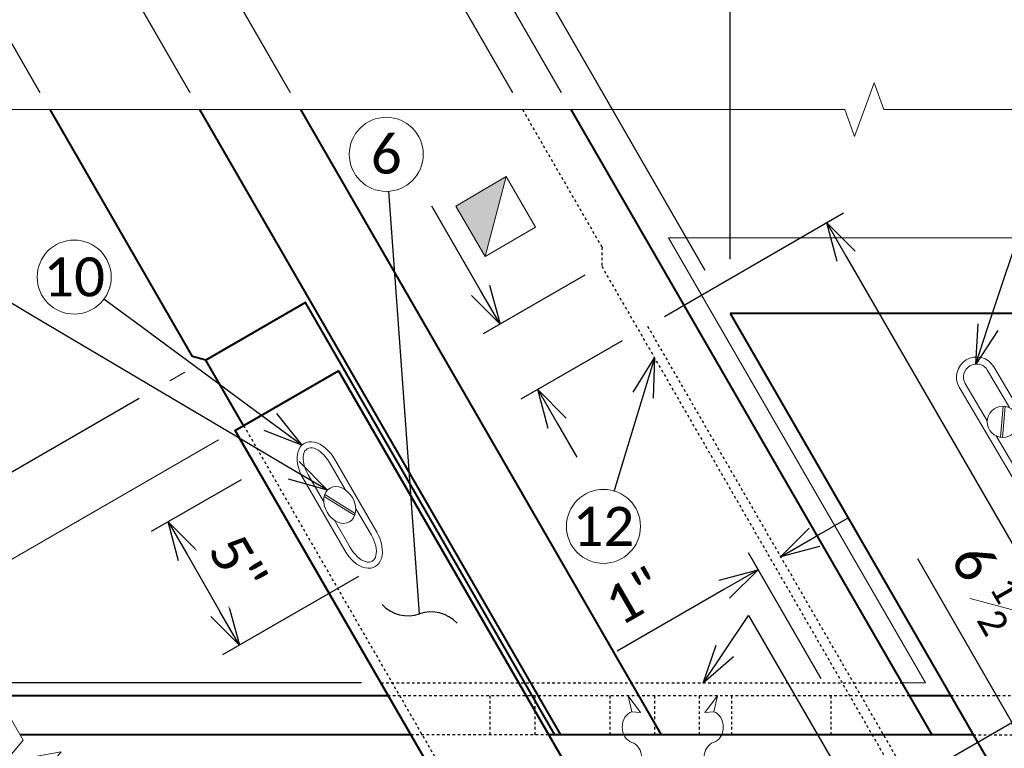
# Model space of a CAD drawing. Header units: metres. Extents: x -138 to 797, y -50 to 519.
# Tile 167 of 256: x -94 to -56, y 385 to 413. Entities that reach past the tile are written whole.
import ezdxf
from ezdxf import colors
from ezdxf.entities.mleader import LeaderData, LeaderLine
from ezdxf.enums import TextEntityAlignment as Align
from ezdxf.math import Vec2, Vec3

# ---------------------------------------------------------------- set-up
doc = ezdxf.new("R2010")
doc.units = ezdxf.units.M
doc.header["$MEASUREMENT"] = 0
doc.linetypes.add('Wisdot2', pattern=[0.125, 0.0625, -0.0625])
for name, color, linetype, lineweight in [('B_ANNO_BREAK', 7, 'Continuous', 18), ('B_ANNO_DIM', 7, 'Continuous', 18), ('B_ANNO_SYMB', 7, 'Continuous', 18), ('B_ANNO_TEXT', 7, 'Continuous', 18), ('B_DETAIL', 7, 'Continuous', 18), ('B_DETAIL_HIDDEN', 7, 'Wisdot2', 25), ('B_DETAIL_OBJ', 7, 'Continuous', 40)]:
    doc.layers.add(name, color=color, linetype=linetype, lineweight=lineweight)
doc.styles.add('Annotative', font='calibri.ttf', dxfattribs={"height": 0.0625})
doc.styles.get("Standard").update_dxf_attribs({"font": 'calibri.ttf'})
doc.dimstyles.new('Annotative', dxfattribs={"dimscale": 0, "dimtxt": 0.0625, "dimasz": 0.0625, "dimexe": 0.03125, "dimexo": 0.03125, "dimgap": 0.03125, "dimtad": 1, "dimdec": 3, "dimzin": 3, "dimdsep": 46, "dimlunit": 4, "dimtxsty": 'Standard', "dimblk": 'OPEN30', "dimcen": 0.03125, "dimaunit": 1, "dimadec": 0, "dimazin": 3, "dimtfac": 0.75, "dimtdec": 3, "dimtofl": 0, "dimtmove": 0, "dimatfit": 3, "dimldrblk": 'OPEN30', "dimfxl": 1, "dimtfill": 1, "dimfrac": 1, "dimtolj": 1, "dimtzin": 0, "dimarcsym": 0})

# ---------------------------------------------------------------- blocks, each defined once
blk = doc.blocks.new('_Open30')
at = {"color": 0, "linetype": 'ByBlock', "lineweight": -2}
for p, q in [((-1, 0.268), (0, 0)), ((0, 0), (-1, -0.268)), ((0, 0), (-1, 0))]:
    blk.add_line(p, q, dxfattribs=at)
blk = doc.blocks.new('*D1780')
at = {"layer": 'B_ANNO_DIM', "color": 0, "lineweight": -2, "transparency": 16777216}
for p, q in [((24.391, 155.489), (25.69, 156.239)), ((29.423, 143.773), (22.717, 155.388)), ((25.557, 143.773), (19.817, 153.714)), ((18.893, 152.315), (13.056, 148.944))]:
    blk.add_line(p, q, dxfattribs=at)
at = {"layer": 'Defpoints', "color": 0, "transparency": 16777216}
for p in [(23.092, 154.739), (25.932, 143.124), (29.798, 143.124)]:
    blk.add_point(p, dxfattribs=at)
at = {"layer": 'B_ANNO_DIM', "color": 0, "lineweight": -2, "transparency": 16777216, "xscale": 1.5, "yscale": 1.5, "zscale": 1.5}
for p, rotation in [((23.092, 154.739), 210.0000000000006), ((20.192, 153.065), 30.00000000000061)]:
    blk.add_blockref('_Open30', p, dxfattribs=dict(at, rotation=rotation))
at = {"layer": 'B_ANNO_DIM', "color": 0, "transparency": 16777216, "insert": (14.368, 151.912), "char_height": 1.5, "attachment_point": 5, "rotation": 30, "bg_fill": 3, "box_fill_scale": 1.25, "bg_fill_color": 256, "bg_fill_true_color": 13158600, "bg_fill_transparency": 0}
blk.add_mtext('\\A1;3{\\H0.75x;\\S3#8;}"', dxfattribs=at)
blk = doc.blocks.new('*D1779')
at = {"layer": 'B_ANNO_DIM', "color": 0, "lineweight": -2, "transparency": 16777216}
for p, q in [((39.851, 143.773), (32.656, 156.237)), ((26.508, 151.822), (31.732, 154.837))]:
    blk.add_line(p, q, dxfattribs=at)
at = {"layer": 'Defpoints', "color": 0, "transparency": 16777216}
for p in [(33.031, 155.587), (25.209, 151.072), (40.226, 143.124)]:
    blk.add_point(p, dxfattribs=at)
at = {"layer": 'B_ANNO_DIM', "color": 0, "lineweight": -2, "transparency": 16777216, "xscale": 1.5, "yscale": 1.5, "zscale": 1.5}
for p, rotation in [((33.031, 155.587), 30.00000000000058), ((25.209, 151.072), 210.0000000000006)]:
    blk.add_blockref('_Open30', p, dxfattribs=dict(at, rotation=rotation))
at = {"layer": 'B_ANNO_DIM', "color": 0, "transparency": 16777216, "insert": (28.361, 154.644), "char_height": 1.5, "attachment_point": 5, "rotation": 30, "bg_fill": 3, "box_fill_scale": 1.25, "bg_fill_color": 256, "bg_fill_true_color": 13158600, "bg_fill_transparency": 0}
blk.add_mtext('\\A1;9"', dxfattribs=at)
blk = doc.blocks.new('square half solid')
at = {"layer": 'B_ANNO_SYMB'}
blk.add_hatch(color=256, dxfattribs=at).paths.add_polyline_path([(-1.125, 1.125), (1.125, -1.125), (-1.125, -1.125)])
at = {"layer": 'B_ANNO_SYMB', "flags": 128}
for points in [[(-1.125, -1.125), (1.125, -1.125), (1.125, 1.125), (-1.125, 1.125), (-1.125, -1.125)], [(-1.125, 1.125), (1.125, -1.125), (-1.125, -1.125), (-1.125, 1.125)]]:
    blk.add_lwpolyline(points, dxfattribs=at)
blk = doc.blocks.new('*D3122')
at = {"layer": 'B_ANNO_DIM', "color": 0, "lineweight": -2, "transparency": 16777216}
for p, q in [((46.343, 137.374), (46.343, 151.691)), ((108.044, 136.031), (108.044, 151.691)), ((106.544, 150.941), (47.843, 150.941))]:
    blk.add_line(p, q, dxfattribs=at)
at = {"layer": 'Defpoints', "color": 0, "transparency": 16777216}
for p in [(46.343, 150.941), (46.343, 136.624), (108.044, 135.281)]:
    blk.add_point(p, dxfattribs=at)
at = {"layer": 'B_ANNO_DIM', "color": 0, "lineweight": -2, "transparency": 16777216, "xscale": 1.5, "yscale": 1.5, "zscale": 1.5, "rotation": 180}
blk.add_blockref('_Open30', (46.343, 150.941), dxfattribs=at)
at = {"layer": 'B_ANNO_DIM', "color": 0, "lineweight": -2, "transparency": 16777216, "xscale": 1.5, "yscale": 1.5, "zscale": 1.5}
blk.add_blockref('_Open30', (108.044, 150.941), dxfattribs=at)
blk = doc.blocks.new('screw head with slot - plan at sidewlak')
at = {"layer": 'B_DETAIL'}
for p, q in [((-0.77, -2), (-0.77, 2)), ((-0.5, 0.332), (-0.5, 2)), ((0.5, 2), (0.5, 0.332)), ((0.77, 2), (0.77, -2)), ((0.321, 0.508), (-0.379, -0.466)), ((0.379, 0.466), (-0.321, -0.508)), ((-0.5, -2), (-0.5, -0.336)), ((0.5, -0.332), (0.5, -2))]:
    blk.add_line(p, q, dxfattribs=at)
blk.add_circle((0, 0), 0.6, dxfattribs=at)
for centre, radius, start, end in [((0, 2), 0.77, 0, 179.9982), ((0, 2), 0.5, 0, 179.9982), ((0, -2), 0.77, 180, 0), ((0, -2), 0.5, 180, 0)]:
    blk.add_arc(centre, radius, start, end, dxfattribs=at)
blk = doc.blocks.new('joint seal - plan at sidewalk')
at = {"layer": 'B_DETAIL'}
for p, q in [((0.336, 1.743), (-0.144, 2.386)), ((-0.144, 2.386), (0, 1.772)), ((0, 1.772), (0.336, 1.743)), ((0.336, -1.742), (-0.144, -2.385)), ((-0.144, -2.385), (0, -1.771)), ((0, -1.771), (0.336, -1.742))]:
    blk.add_line(p, q, dxfattribs=at)
for centre, major_axis in [((0.115, 1.181), (0, -0.607)), ((-0.113, 0.001), (0, 0.607)), ((0.115, -1.18), (0, -0.607))]:
    blk.add_ellipse(centre, major_axis=major_axis, ratio=0.8, start_param=3.377909, end_param=6.046869, dxfattribs=at)
blk = doc.blocks.new('*D3125')
at = {"layer": 'B_ANNO_DIM', "color": 0, "lineweight": -2, "transparency": 16777216}
for p, q in [((36.735, 136.164), (34.86, 139.412)), ((40.751, 136.751), (36.835, 134.49)), ((42.189, 134.226), (38.288, 131.974)), ((39.688, 131.05), (40.438, 129.751))]:
    blk.add_line(p, q, dxfattribs=at)
at = {"layer": 'Defpoints', "color": 0, "transparency": 16777216}
for p in [(41.401, 137.126), (42.838, 134.601), (38.938, 132.349)]:
    blk.add_point(p, dxfattribs=at)
at = {"layer": 'B_ANNO_DIM', "color": 0, "lineweight": -2, "transparency": 16777216, "xscale": 1.5, "yscale": 1.5, "zscale": 1.5}
for p, rotation in [((37.485, 134.865), 299.9999999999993), ((38.938, 132.349), 119.9999999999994)]:
    blk.add_blockref('_Open30', p, dxfattribs=dict(at, rotation=rotation))
blk = doc.blocks.new('*D3155')
at = {"layer": 'B_ANNO_DIM', "color": 0, "lineweight": -2, "transparency": 16777216}
for p, q in [((13.074, 122.572), (4.943, 117.878)), ((6.342, 116.954), (16.842, 98.767)), ((38.637, 109.618), (26.307, 102.5)), ((22.84, 100.498), (16.943, 97.093))]:
    blk.add_line(p, q, dxfattribs=at)
at = {"layer": 'Defpoints', "color": 0, "transparency": 16777216}
for p in [(13.724, 122.947), (39.286, 109.993), (17.592, 97.468)]:
    blk.add_point(p, dxfattribs=at)
at = {"layer": 'B_ANNO_DIM', "color": 0, "lineweight": -2, "transparency": 16777216, "xscale": 1.5, "yscale": 1.5, "zscale": 1.5}
for p, rotation in [((5.592, 118.253), 119.9999999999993), ((17.592, 97.468), 299.9999999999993)]:
    blk.add_blockref('_Open30', p, dxfattribs=dict(at, rotation=rotation))
at = {"layer": 'B_ANNO_DIM', "color": 0, "transparency": 16777216, "insert": (12.907, 108.62), "char_height": 1.5, "attachment_point": 5, "rotation": 300, "bg_fill": 3, "box_fill_scale": 1.25, "bg_fill_color": 256, "bg_fill_true_color": 13158600, "bg_fill_transparency": 0}
blk.add_mtext('\\A1;2\'-0"', dxfattribs=at)
blk = doc.blocks.new('*D3006')
at = {"layer": 'B_ANNO_DIM', "color": 0, "lineweight": -2, "transparency": 16777216}
for p, q in [((13.724, 122.561), (13.724, 124.061)), ((32.147, 121.061), (12.974, 121.061)), ((15.677, 119.061), (12.974, 119.061)), ((13.724, 117.561), (13.724, 112.726))]:
    blk.add_line(p, q, dxfattribs=at)
at = {"layer": 'Defpoints', "color": 0, "transparency": 16777216}
for p in [(32.897, 121.061), (13.724, 119.061), (16.427, 119.061)]:
    blk.add_point(p, dxfattribs=at)
at = {"layer": 'B_ANNO_DIM', "color": 0, "lineweight": -2, "transparency": 16777216, "xscale": 1.5, "yscale": 1.5, "zscale": 1.5}
for p, rotation in [((13.724, 121.061), 270), ((13.724, 119.061), 90)]:
    blk.add_blockref('_Open30', p, dxfattribs=dict(at, rotation=rotation))
at = {"layer": 'B_ANNO_DIM', "color": 0, "transparency": 16777216, "insert": (12.216, 114.393), "char_height": 1.5, "attachment_point": 5, "rotation": 90, "bg_fill": 3, "box_fill_scale": 1.25, "bg_fill_color": 256, "bg_fill_true_color": 13158600, "bg_fill_transparency": 0}
blk.add_mtext('\\A1;2"', dxfattribs=at)
blk = doc.blocks.new('*D3117')
at = {"layer": 'B_ANNO_DIM', "color": 0, "lineweight": -2, "transparency": 16777216}
for p, q in [((16.427, 118.778), (16.427, 120.278)), ((19.292, 117.278), (15.677, 117.278)), ((35.485, 115.278), (15.677, 115.278)), ((16.427, 113.778), (16.427, 108.943))]:
    blk.add_line(p, q, dxfattribs=at)
at = {"layer": 'Defpoints', "color": 0, "transparency": 16777216}
for p in [(16.427, 117.278), (20.042, 117.278), (36.235, 115.278)]:
    blk.add_point(p, dxfattribs=at)
at = {"layer": 'B_ANNO_DIM', "color": 0, "lineweight": -2, "transparency": 16777216, "xscale": 1.5, "yscale": 1.5, "zscale": 1.5}
for p, rotation in [((16.427, 117.278), 270), ((16.427, 115.278), 90)]:
    blk.add_blockref('_Open30', p, dxfattribs=dict(at, rotation=rotation))
at = {"layer": 'B_ANNO_DIM', "color": 0, "transparency": 16777216, "insert": (14.92, 110.61), "char_height": 1.5, "attachment_point": 5, "rotation": 90, "bg_fill": 3, "box_fill_scale": 1.25, "bg_fill_color": 256, "bg_fill_true_color": 13158600, "bg_fill_transparency": 0}
blk.add_mtext('\\A1;2"', dxfattribs=at)
blk = doc.blocks.new('*D3074')
at = {"layer": 'B_ANNO_DIM', "color": 0, "lineweight": -2, "transparency": 16777216}
for p, q in [((23.592, 132), (3.49, 120.394)), ((3.39, 122.068), (1.515, 125.315)), ((6.342, 116.954), (7.092, 115.655))]:
    blk.add_line(p, q, dxfattribs=at)
at = {"layer": 'Defpoints', "color": 0, "transparency": 16777216}
for p in [(24.242, 132.375), (5.592, 118.253), (5.592, 118.253)]:
    blk.add_point(p, dxfattribs=at)
at = {"layer": 'B_ANNO_DIM', "color": 0, "lineweight": -2, "transparency": 16777216, "xscale": 1.5, "yscale": 1.5, "zscale": 1.5}
for p, rotation in [((4.14, 120.769), 299.9999999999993), ((5.592, 118.253), 119.9999999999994)]:
    blk.add_blockref('_Open30', p, dxfattribs=dict(at, rotation=rotation))
blk = doc.blocks.new('*D3089')
at = {"layer": 'B_ANNO_DIM', "color": 0, "lineweight": -2, "transparency": 16777216}
for p, q in [((49.587, 126.661), (50.886, 127.411)), ((49.845, 121.21), (47.045, 126.059)), ((46.121, 124.66), (41.995, 122.277))]:
    blk.add_line(p, q, dxfattribs=at)
at = {"layer": 'Defpoints', "color": 0, "transparency": 16777216}
for p in [(48.288, 125.911), (47.42, 125.41), (50.22, 120.561)]:
    blk.add_point(p, dxfattribs=at)
at = {"layer": 'B_ANNO_DIM', "color": 0, "lineweight": -2, "transparency": 16777216, "xscale": 1.5, "yscale": 1.5, "zscale": 1.5}
for p, rotation in [((48.288, 125.911), 209.9999999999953), ((47.42, 125.41), 29.99999999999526)]:
    blk.add_blockref('_Open30', p, dxfattribs=dict(at, rotation=rotation))
at = {"layer": 'B_ANNO_DIM', "color": 0, "transparency": 16777216, "insert": (42.658, 124.394), "char_height": 1.5, "attachment_point": 5, "rotation": 30, "bg_fill": 3, "box_fill_scale": 1.25, "bg_fill_color": 256, "bg_fill_true_color": 13158600, "bg_fill_transparency": 0}
blk.add_mtext('\\A1;1"', dxfattribs=at)
blk = doc.blocks.new('*D3113')
at = {"layer": 'B_ANNO_DIM', "color": 0, "lineweight": -2, "transparency": 16777216}
for p, q in [((43.812, 135.163), (50.713, 139.147)), ((50.814, 137.473), (62.314, 117.555)), ((56.812, 112.647), (63.713, 116.631))]:
    blk.add_line(p, q, dxfattribs=at)
at = {"layer": 'Defpoints', "color": 0, "transparency": 16777216}
for p in [(43.163, 134.788), (63.064, 116.256), (56.163, 112.272)]:
    blk.add_point(p, dxfattribs=at)
at = {"layer": 'B_ANNO_DIM', "color": 0, "lineweight": -2, "transparency": 16777216, "xscale": 1.5, "yscale": 1.5, "zscale": 1.5}
for p, rotation in [((50.064, 138.772), 119.9999999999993), ((63.064, 116.256), 299.9999999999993)]:
    blk.add_blockref('_Open30', p, dxfattribs=dict(at, rotation=rotation))
at = {"layer": 'B_ANNO_DIM', "color": 0, "transparency": 16777216, "insert": (59.234, 125.904), "char_height": 1.5, "attachment_point": 5, "rotation": 300, "bg_fill": 3, "box_fill_scale": 1.25, "bg_fill_color": 256, "bg_fill_true_color": 13158600, "bg_fill_transparency": 0}
blk.add_mtext('\\A1;2\'-2"', dxfattribs=at)
blk = doc.blocks.new('*D2985')
at = {"layer": 'B_ANNO_DIM', "color": 0, "lineweight": -2, "transparency": 16777216}
for p, q in [((57.195, 119.543), (53.564, 125.833)), ((53.922, 117.653), (57.845, 119.918)), ((59.335, 115.835), (57.945, 118.243))]:
    blk.add_line(p, q, dxfattribs=at)
at = {"layer": 'Defpoints', "color": 0, "transparency": 16777216}
for p in [(53.273, 117.278), (60.085, 114.536), (60.085, 114.536)]:
    blk.add_point(p, dxfattribs=at)
at = {"layer": 'B_ANNO_DIM', "color": 0, "lineweight": -2, "transparency": 16777216, "xscale": 1.5, "yscale": 1.5, "zscale": 1.5}
for p, rotation in [((57.195, 119.543), 119.9999999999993), ((60.085, 114.536), 299.9999999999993)]:
    blk.add_blockref('_Open30', p, dxfattribs=dict(at, rotation=rotation))
at = {"layer": 'B_ANNO_DIM', "color": 0, "transparency": 16777216, "insert": (56.524, 124.34), "char_height": 1.5, "attachment_point": 5, "rotation": 300, "bg_fill": 3, "box_fill_scale": 1.25, "bg_fill_color": 256, "bg_fill_true_color": 13158600, "bg_fill_transparency": 0}
blk.add_mtext('\\A1;6 {\\H0.7x;\\S1#2;}"', dxfattribs=at)
blk = doc.blocks.new('_Integral')
at = {"color": 0, "linetype": 'ByBlock', "lineweight": -2}
for centre, start, end in [((0.439, 0.118), 129, 195), ((-0.439, -0.118), 309, 15)]:
    blk.add_arc(centre, 0.454, start, end, dxfattribs=at)
blk = doc.blocks.new('*D3139')
at = {"layer": 'B_ANNO_DIM', "color": 0, "lineweight": -2, "transparency": 16777216}
for p, q in [((27.517, 128.878), (24.058, 126.881)), ((25.458, 125.957), (26.698, 123.809)), ((32.033, 125.158), (26.798, 122.135))]:
    blk.add_line(p, q, dxfattribs=at)
at = {"layer": 'Defpoints', "color": 0, "transparency": 16777216}
for p in [(28.167, 129.253), (32.683, 125.533), (27.448, 122.51)]:
    blk.add_point(p, dxfattribs=at)
at = {"layer": 'B_ANNO_DIM', "color": 0, "lineweight": -2, "transparency": 16777216, "xscale": 1.5, "yscale": 1.5, "zscale": 1.5}
for p, rotation in [((24.708, 127.256), 119.9999999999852), ((27.448, 122.51), 299.9999999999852)]:
    blk.add_blockref('_Open30', p, dxfattribs=dict(at, rotation=rotation))
at = {"layer": 'B_ANNO_DIM', "color": 0, "transparency": 16777216, "insert": (27.386, 125.638), "char_height": 1.5, "attachment_point": 5, "rotation": 300, "bg_fill": 3, "box_fill_scale": 1.25, "bg_fill_color": 256, "bg_fill_true_color": 13158600, "bg_fill_transparency": 0}
blk.add_mtext('\\A1;5"', dxfattribs=at)
blk = doc.blocks.new('*D2969')
at = {"layer": 'B_ANNO_DIM', "color": 0, "lineweight": -2, "transparency": 16777216}
for p, q in [((37.698, 153.254), (42.19, 155.848)), ((45.386, 136.938), (36.024, 153.154)), ((37.975, 143.773), (33.426, 151.654)), ((32.502, 150.254), (31.203, 149.504))]:
    blk.add_line(p, q, dxfattribs=at)
at = {"layer": 'Defpoints', "color": 0, "transparency": 16777216}
for p in [(36.399, 152.504), (38.35, 143.124), (45.761, 136.288)]:
    blk.add_point(p, dxfattribs=at)
at = {"layer": 'B_ANNO_DIM', "color": 0, "lineweight": -2, "transparency": 16777216, "xscale": 1.5, "yscale": 1.5, "zscale": 1.5}
for p, rotation in [((36.399, 152.504), 209.9999999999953), ((33.801, 151.004), 29.99999999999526)]:
    blk.add_blockref('_Open30', p, dxfattribs=dict(at, rotation=rotation))
at = {"layer": 'B_ANNO_DIM', "color": 0, "transparency": 16777216, "insert": (39.982, 156.326), "char_height": 1.5, "attachment_point": 5, "rotation": 30, "bg_fill": 3, "box_fill_scale": 1.25, "bg_fill_color": 256, "bg_fill_true_color": 13158600, "bg_fill_transparency": 0}
blk.add_mtext('\\A1;3"', dxfattribs=at)
blk = doc.blocks.new('*D3008')
at = {"layer": 'B_ANNO_DIM', "color": 0, "lineweight": -2, "transparency": 16777216}
for p, q in [((21.01, 148.647), (19.279, 147.647)), ((19.783, 143.773), (17.605, 147.547))]:
    blk.add_line(p, q, dxfattribs=at)
at = {"layer": 'Defpoints', "color": 0, "transparency": 16777216}
for p in [(22.309, 149.397), (17.98, 146.897), (20.158, 143.124)]:
    blk.add_point(p, dxfattribs=at)
at = {"layer": 'B_ANNO_DIM', "color": 0, "lineweight": -2, "transparency": 16777216, "xscale": 1.5, "yscale": 1.5, "zscale": 1.5}
for p, rotation in [((22.309, 149.397), 29.99999999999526), ((17.98, 146.897), 209.9999999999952)]:
    blk.add_blockref('_Open30', p, dxfattribs=dict(at, rotation=rotation))
at = {"layer": 'B_ANNO_DIM', "color": 0, "transparency": 16777216, "insert": (19.389, 149.456), "char_height": 1.5, "attachment_point": 5, "rotation": 30, "bg_fill": 3, "box_fill_scale": 1.25, "bg_fill_color": 256, "bg_fill_true_color": 13158600, "bg_fill_transparency": 0}
blk.add_mtext('\\A1;5"', dxfattribs=at)
blk = doc.blocks.new('*U1773')
at = {"layer": 'B_DETAIL_OBJ'}
blk.add_line((29.7981, 143.1237), (43.6921, 119.0608), dxfattribs=at)
at = {"layer": 'B_ANNO_DIM'}
dim = blk.add_linear_dim(base=(23.0922, 154.7388), p1=(25.9318, 143.1237), p2=(29.7981, 143.1237), angle=30, dimstyle='Annotative', dxfattribs=at)
dim.commit()
dim.dimension.update_dxf_attribs({"geometry": '*D1780', "text_midpoint": (15.3253, 150.2545), "dimtype": 160})
dim = blk.add_linear_dim(base=(33.0305, 155.5872), p1=(25.2094, 151.0717), p2=(40.2264, 143.1237), angle=30, dimstyle='Annotative', dxfattribs=at)
dim.commit()
dim.dimension.update_dxf_attribs({"geometry": '*D1779', "text_midpoint": (29.12, 153.3294), "dimtype": 160})
blk = doc.blocks.new('*U2946')
at = {"layer": 'B_ANNO_BREAK', "flags": 128}
for points in [[(117.7407, 143.1237), (91.0458, 143.1237), (90.6705, 144.1547), (89.9201, 142.0928), (89.5448, 143.1237), (52.2637, 143.1237), (51.8885, 144.1547), (51.138, 142.0928), (50.7628, 143.1237), (3.945, 143.1237)], [(33.2437, 94.4117), (19.8807, 117.557), (20.5859, 118.3975), (18.425, 118.0165), (19.1302, 118.8569), (4.67, 143.9714)]]:
    blk.add_lwpolyline(points, dxfattribs=at)
at = {"layer": 'B_ANNO_DIM'}
blk.add_line((24.7766, 132.6836), (25.3491, 133.0141), dxfattribs=at)
at = {"layer": 'B_ANNO_SYMB'}
for centre in [(33.1047, 141.4036), (21.0877, 136.678), (41.4663, 127.0815)]:
    blk.add_circle(centre, 1.4255, dxfattribs=at)
at = {"layer": 'B_DETAIL'}
for p, q in [((32.7378, 126.8596), (31.1198, 129.6621)), ((31.5165, 128.495), (30.912, 129.5421)), ((31.5046, 126.1476), (29.8866, 128.9501)), ((30.6995, 128.0222), (30.0945, 129.0701)), ((30.7141, 128.2327), (31.8899, 127.5063)), ((30.7349, 128.3048), (31.9115, 127.5788)), ((32.53, 126.7396), (31.925, 127.7875)), ((31.7125, 126.2676), (31.107, 127.3164))]:
    blk.add_line(p, q, dxfattribs=at)
at = {"layer": 'B_DETAIL', "flags": 128}
blk.add_lwpolyline([(52.9648, 121.0608), (53.8597, 121.0608), (43.9672, 138.1951), (107.054, 138.1951), (117.2351, 120.5608)], dxfattribs=at)
at = {"layer": 'B_DETAIL'}
for centre, major_axis, ratio in [((30.504, 129.3061), (0.5614, -0.9723), 0.6341572), ((30.504, 129.3061), (0.4414, -0.7645), 0.5346927), ((32.1212, 126.5049), (-0.5614, 0.9723), 0.6341572), ((32.1212, 126.5049), (-0.4414, 0.7645), 0.5346927)]:
    blk.add_ellipse(centre, major_axis=major_axis, ratio=ratio, start_param=1.5707963, end_param=4.712389, dxfattribs=at)
blk.add_ellipse((31.3126, 127.9059), major_axis=(0.375, -0.6495), ratio=0.75, dxfattribs=at)
at = {"layer": 'B_DETAIL_HIDDEN'}
for p, q in [((38.3504, 143.1237), (41.4102, 137.824)), ((41.4102, 137.824), (41.4002, 137.0913)), ((41.4002, 137.0913), (55.8381, 112.0841)), ((43.1628, 134.7883), (56.1628, 112.2716)), ((32.8965, 121.0608), (52.9648, 121.0608)), ((116.5423, 120.5608), (54.8412, 120.5608)), ((55.7072, 119.0608), (117.4083, 119.0608))]:
    blk.add_line(p, q, dxfattribs=at)
at = {"layer": 'B_DETAIL_HIDDEN', "ltscale": 0.75}
blk.add_line((53.2535, 120.5608), (33.1852, 120.5608), dxfattribs=at)
at = {"layer": 'B_DETAIL_HIDDEN', "ltscale": 0.5}
for p, q in [((37.0967, 120.5608), (37.0967, 119.0608)), ((38.8277, 120.5608), (38.8277, 119.0608)), ((41.7137, 120.5608), (41.7137, 119.0608)), ((43.4467, 119.0608), (43.4467, 120.5608)), ((45.1574, 120.5608), (45.1574, 119.0608)), ((46.4, 120.5608), (46.4, 119.0608)), ((50.2201, 120.5608), (50.2201, 119.0608))]:
    blk.add_line(p, q, dxfattribs=at)
at = {"layer": 'B_DETAIL_OBJ'}
for p, q in [((54.1195, 119.0608), (40.2268, 143.1237)), ((27.612, 130.9658), (26.1593, 133.4819)), ((33.1852, 120.5608), (18.1492, 120.5608)), ((54.8412, 120.5608), (53.2535, 120.5608)), ((34.0512, 119.0608), (19.0128, 119.0608)), ((55.7072, 119.0608), (39.3536, 119.0608))]:
    blk.add_line(p, q, dxfattribs=at)
at = {"layer": 'B_DETAIL_OBJ', "flags": 128}
blk.add_lwpolyline([(46.3426, 135.2807), (60.199, 111.2807), (121.9002, 111.2807), (108.0438, 135.2807)], close=True, dxfattribs=at)
at = {"xscale": -1, "rotation": 210.1921390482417}
blk.add_blockref('square half solid', (37.3166, 139.0065), dxfattribs=at)
at = {"color": 7, "linetype": 'Continuous', "lineweight": 18}
for name, p, rotation in [('screw head with slot - plan at sidewlak', (56.8435, 131.1086), 210.5410920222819), ('joint seal - plan at sidewalk', (45.7101, 118.1758), 180)]:
    blk.add_blockref(name, p, dxfattribs=dict(at, rotation=rotation))
at = {"color": 7, "linetype": 'Continuous', "lineweight": 18, "xscale": -1, "rotation": 180}
blk.add_blockref('joint seal - plan at sidewalk', (42.5611, 118.1758), dxfattribs=at)
at = {"layer": 'B_ANNO_TEXT', "char_height": 1.5, "width": 3.563823, "attachment_point": 5, "style": 'Annotative'}
for s, insert in [('6', (33.1047, 141.4036)), ('10', (21.0877, 136.678)), ('12', (41.4663, 127.0815))]:
    blk.add_mtext(s, dxfattribs=dict(at, insert=insert))
at = {"layer": 'B_ANNO_TEXT', "style": 'Annotative'}
blk.add_attdef('DIM4', text='', height=1.5, dxfattribs=at).set_placement((77.0824, 152.5336), align=Align.MIDDLE_CENTER)
at = {"layer": 'B_ANNO_DIM'}
dim = blk.add_linear_dim(base=(46.3426, 150.9407), p1=(108.0438, 135.2807), p2=(46.3426, 136.6242), angle=180, text=' ', dimstyle='Annotative', dxfattribs=at)
dim.commit()
dim.dimension.update_dxf_attribs({"geometry": '*D3122', "text_midpoint": (77.1932, 150.9407)})
dim = blk.add_linear_dim(base=(38.9376, 132.3489), p1=(41.4006, 137.1257), p2=(42.8381, 134.6008), angle=120, text=' ', dimstyle='Annotative', dxfattribs=at)
dim.commit()
dim.dimension.update_dxf_attribs({"geometry": '*D3125', "text_midpoint": (35.2349, 138.762), "dimtype": 160})
ml = blk.add_multileader_mtext('Standard', dxfattribs=at)
ml.set_content('', color=256)
ml.set_leader_properties()
ml.set_arrow_properties(name='OPEN30')
ml.build(insert=Vec2(0, 0))
ml.multileader.update_dxf_attribs({"text_right_attachment_type": 3, "dogleg_length": 0.0625, "arrow_head_size": 1.5, "scale": 24})
ctx = ml.context
ctx.base_point, ctx.scale, ctx.char_height, ctx.arrow_head_size, ctx.landing_gap_size, ctx.plane_origin, ctx.plane_x_axis, ctx.plane_y_axis = Vec3(60.4487, 147.3507), 24, 1.5, 1.5, 0.75, Vec3(58.4093, 141.2022), Vec3(-0.3148326, -0.9491472), Vec3(0.9491472, -0.3148326)
ctx.right_attachment = 3
notes = []
notes.append((ctx, [(0, (1, 1, 0), (59.5042, 144.5032), (0.3148326, 0.9491472), 1.5, [(0, [(55.7983, 133.3307), (59.5042, 144.5032), (59.5042, 144.5032)], 0, [])])]))
ctx.mtext.insert, ctx.mtext.text_direction, ctx.mtext.rotation, ctx.mtext.flow_direction = Vec3(60.9245, 146.4027), Vec3(-0.3148326, -0.9491472), 4.3921087, 5
ml = blk.add_multileader_mtext('Standard', dxfattribs=at)
ml.set_content('', color=256)
ml.set_leader_properties()
ml.set_arrow_properties(name='OPEN30')
ml.build(insert=Vec2(0, 0))
ml.multileader.update_dxf_attribs({"text_right_attachment_type": 3, "dogleg_length": 0.0625, "arrow_head_size": 1.5, "scale": 24})
ctx = ml.context
ctx.base_point, ctx.scale, ctx.char_height, ctx.arrow_head_size, ctx.landing_gap_size, ctx.plane_origin, ctx.plane_x_axis, ctx.plane_y_axis = Vec3(21.0278, 136.7222), 24, 1.5, 1.5, 0.75, Vec3(26.239, 132.8743), Vec3(0.8044636, -0.5940019), Vec3(0.5940019, 0.8044636)
ctx.right_attachment = 3
notes.append((ctx, [(0, (1, 1, 0), (23.4412, 134.9402), (-0.8044636, 0.5940019), 1.5, [(0, [(29.8502, 130.2079), (23.4412, 134.9402), (23.4412, 134.9402)], 0, [])])]))
ctx.mtext.insert, ctx.mtext.text_direction, ctx.mtext.rotation, ctx.mtext.flow_direction = Vec3(21.1857, 135.6733), Vec3(-0.8044636, 0.5940019), 2.5055682, 5
ml = blk.add_multileader_mtext('Standard', dxfattribs=at)
ml.set_content('', color=256)
ml.set_leader_properties()
ml.set_arrow_properties(name='OPEN30')
ml.build(insert=Vec2(0, 0))
ml.multileader.update_dxf_attribs({"text_right_attachment_type": 3, "dogleg_length": 0.0625, "arrow_head_size": 1.5, "scale": 24})
ctx = ml.context
ctx.base_point, ctx.scale, ctx.char_height, ctx.arrow_head_size, ctx.landing_gap_size, ctx.plane_origin, ctx.plane_x_axis, ctx.plane_y_axis = Vec3(41.8796, 128.4458), 24, 1.5, 1.5, 0.75, Vec3(43.3228, 133.2099), Vec3(-0.2899263, -0.957049), Vec3(0.957049, -0.2899263)
ctx.right_attachment = 3
notes.append((ctx, [(0, (1, 1, 0), (42.1397, 129.3043), (-0.2899263, -0.957049), 0.8971, [(0, [(43.4323, 133.5715), (42.1397, 129.3043), (42.1397, 129.3043)], 0, [])])]))
ctx.mtext.insert, ctx.mtext.text_direction, ctx.mtext.rotation, ctx.mtext.flow_direction = Vec3(40.9444, 127.9455), Vec3(0.2899263, 0.957049), 1.2766465, 5
ml = blk.add_multileader_mtext('Standard', dxfattribs=at)
ml.set_content('', color=256)
ml.set_leader_properties()
ml.set_arrow_properties(name='OPEN30')
ml.build(insert=Vec2(0, 0))
ml.multileader.update_dxf_attribs({"text_right_attachment_type": 3, "dogleg_length": 0.0625, "arrow_head_size": 1.5, "scale": 24})
ctx = ml.context
ctx.base_point, ctx.scale, ctx.char_height, ctx.arrow_head_size, ctx.landing_gap_size, ctx.plane_origin, ctx.plane_x_axis, ctx.plane_y_axis = Vec3(55.276, 109.4906), 24, 1.5, 1.5, 0.75, Vec3(49.877, 114.5105), Vec3(0.5022156, -0.8647424), Vec3(0.8647424, 0.5022156)
ctx.right_attachment = 3
notes.append((ctx, [(0, (1, 1, 0), (47.0557, 123.6448), (0.5022156, -0.8647424), 16.368, [(0, [(45.3009, 121.0427), (47.0557, 123.6448), (47.0557, 123.6448)], 0, [])])]))
ctx.mtext.insert, ctx.mtext.text_direction, ctx.mtext.rotation, ctx.mtext.flow_direction = Vec3(56.3012, 109.2187), Vec3(0.5022156, -0.8647424), 5.238548, 5
for ctx, leaders in notes:
    for number, flags, end, landing, length, lines in leaders:
        leader = LeaderData()
        leader.index, (leader.has_last_leader_line, leader.has_dogleg_vector, leader.attachment_direction) = number, flags
        leader.last_leader_point, leader.dogleg_vector, leader.dogleg_length = Vec3(end), Vec3(landing), length
        for number, points, colour, breaks in lines:
            line = LeaderLine()
            line.index, line.vertices, line.color, line.breaks = number, Vec3.list(points), colors.encode_raw_color(colour), breaks
            leader.lines.append(line)
        ctx.leaders.append(leader)
dim = blk.add_linear_dim(base=(47.4205, 125.4098), p1=(48.2883, 125.9108), p2=(50.2201, 120.5608), angle=30, dimstyle='Annotative', dxfattribs=at)
dim.commit()
dim.dimension.update_dxf_attribs({"geometry": '*D3089', "text_midpoint": (43.4085, 123.0934), "dimtype": 160})
dim = blk.add_linear_dim(base=(17.5923, 97.4682), p1=(13.7236, 122.9474), p2=(39.2864, 109.9932), angle=300, dimstyle='Annotative', dxfattribs=at)
dim.commit()
dim.dimension.update_dxf_attribs({"geometry": '*D3155', "text_midpoint": (12.9074, 108.6197)})
for base, p1, p2, angle, picture, middle in [((63.0635, 116.2558), (43.1628, 134.7883), (56.1628, 112.2716), 300, '*D3113', (57.9285, 125.1499)), ((13.7236, 119.0608), (32.8965, 121.0608), (16.4272, 119.0608), 90, '*D3006', (13.7236, 114.3935))]:
    dim = blk.add_linear_dim(base=base, p1=p1, p2=p2, angle=angle, dimstyle='Annotative', dxfattribs=at)
    dim.commit()
    dim.dimension.update_dxf_attribs({"geometry": picture, "text_midpoint": middle, "dimtype": 160})
dim = blk.add_linear_dim(base=(60.0855, 114.5364), p1=(53.2725, 117.2778), p2=(60.0855, 114.5364), angle=300, text='6 {\\H0.7x;\\S1#2;}"', dimstyle='Annotative', dxfattribs=at)
dim.commit()
dim.dimension.update_dxf_attribs({"geometry": '*D2985', "text_midpoint": (54.9503, 123.4308), "dimtype": 160})
dim = blk.add_linear_dim(base=(16.4272, 117.2778), p1=(36.2353, 115.2778), p2=(20.0419, 117.2778), angle=270, dimstyle='Annotative', dxfattribs=at)
dim.commit()
dim.dimension.update_dxf_attribs({"geometry": '*D3117', "text_midpoint": (16.4272, 110.6105), "dimtype": 160})
ml = blk.add_multileader_mtext('Standard', dxfattribs=at)
ml.set_content('', color=256)
ml.set_leader_properties()
ml.set_arrow_properties(name='INTEGRAL')
ml.build(insert=Vec2(0, 0))
ml.multileader.update_dxf_attribs({"dogleg_length": 0.125, "arrow_head_size": 3, "scale": 24})
ctx = ml.context
ctx.base_point, ctx.scale, ctx.char_height, ctx.arrow_head_size, ctx.landing_gap_size, ctx.plane_origin, ctx.plane_x_axis, ctx.plane_y_axis = Vec3(33.0993, 141.4779), 24, 1.5, 3, 0.75, Vec3(34.2027, 126.2384), Vec3(0.0722159, -0.997389), Vec3(0.997389, 0.0722159)
notes = []
notes.append((ctx, [(0, (1, 1, 0), (33.9478, 129.7598), (-0.0722159, 0.997389), 10.2488, [(0, [(34.3853, 123.7163), (33.9478, 129.7598), (33.9478, 129.7598)], 0, [])])]))
ctx.mtext.insert, ctx.mtext.text_direction, ctx.mtext.rotation, ctx.mtext.flow_direction = Vec3(33.9015, 140.784), Vec3(0.0722159, -0.997389), 4.7846678, 5
for ctx, leaders in notes:
    for number, flags, end, landing, length, lines in leaders:
        leader = LeaderData()
        leader.index, (leader.has_last_leader_line, leader.has_dogleg_vector, leader.attachment_direction) = number, flags
        leader.last_leader_point, leader.dogleg_vector, leader.dogleg_length = Vec3(end), Vec3(landing), length
        for number, points, colour, breaks in lines:
            line = LeaderLine()
            line.index, line.vertices, line.color, line.breaks = number, Vec3.list(points), colors.encode_raw_color(colour), breaks
            leader.lines.append(line)
        ctx.leaders.append(leader)
at = {"layer": 'B_DETAIL_HIDDEN'}
blk.add_line((27.612, 130.9658), (39.612, 110.1812), dxfattribs=at)
at = {"layer": 'B_DETAIL_HIDDEN', "ltscale": 0.5}
blk.add_line((39.3536, 119.0608), (34.0512, 119.0608), dxfattribs=at)
at = {"layer": 'B_DETAIL_OBJ'}
blk.add_line((39.8247, 119.0608), (25.932, 143.1237), dxfattribs=at)
at = {"layer": 'B_DETAIL_OBJ', "flags": 128}
blk.add_lwpolyline([(39.5938, 119.0608), (29.9906, 135.6939), (26.1585, 133.4814), (25.6462, 133.6186), (20.1585, 143.1237)], dxfattribs=at)
blk.add_lwpolyline([(39.2864, 109.9932), (27.2864, 130.7778), (31.2632, 133.0738), (43.2632, 112.2892)], close=True, dxfattribs=at)
at = {"layer": 'B_ANNO_DIM'}
dim = blk.add_linear_dim(base=(5.5923, 118.2528), p1=(24.2417, 132.3747), p2=(5.5923, 118.2528), angle=120, text=' ', dimstyle='Annotative', dxfattribs=at)
dim.commit()
dim.dimension.update_dxf_attribs({"geometry": '*D3074', "text_midpoint": (1.8897, 124.6659), "dimtype": 160})
for base, p1, p2, angle, picture, middle in [((36.3988, 152.504), (38.3504, 143.1237), (45.7609, 136.2883), 30, '*D2969', (40.7408, 155.0109)), ((17.9797, 146.8974), (22.3094, 149.3971), (20.1585, 143.1237), 210, '*D3008', (20.1443, 148.1471))]:
    dim = blk.add_linear_dim(base=base, p1=p1, p2=p2, angle=angle, dimstyle='Annotative', dxfattribs=at)
    dim.commit()
    dim.dimension.update_dxf_attribs({"geometry": picture, "text_midpoint": middle, "dimtype": 160})
dim = blk.add_linear_dim(base=(27.4476, 122.5101), p1=(28.1667, 129.2531), p2=(32.6826, 125.5326), angle=300, text='5"', dimstyle='Annotative', dxfattribs=at)
dim.commit()
dim.dimension.update_dxf_attribs({"geometry": '*D3139', "text_midpoint": (27.3861, 125.6385)})
blk.add_line((14.4084, 123.3427), (26.6472, 130.4088), dxfattribs=at)
ml = blk.add_multileader_mtext('Standard', dxfattribs=at)
ml.set_content('', color=256)
ml.set_leader_properties()
ml.set_arrow_properties(name='OPEN30')
ml.build(insert=Vec2(0, 0))
ml.multileader.update_dxf_attribs({"text_right_attachment_type": 3, "dogleg_length": 0.0625, "arrow_head_size": 1.5, "scale": 24})
ctx = ml.context
ctx.base_point, ctx.scale, ctx.char_height, ctx.arrow_head_size, ctx.landing_gap_size, ctx.plane_origin, ctx.plane_x_axis, ctx.plane_y_axis = Vec3(16.8972, 136.7159), 24, 1.5, 1.5, 0.75, Vec3(22.4738, 133.4197), Vec3(0.8608638, -0.5088355), Vec3(0.5088355, 0.8608638)
ctx.right_attachment = 3
notes = []
notes.append((ctx, [(0, (1, 1, 0), (19.4798, 135.1893), (-0.8608638, 0.5088355), 1.5, [(0, [(30.838, 128.4758), (19.4798, 135.1893), (19.4798, 135.1893)], 0, [])])]))
ctx.mtext.insert, ctx.mtext.text_direction, ctx.mtext.rotation, ctx.mtext.flow_direction = Vec3(17.1612, 135.6886), Vec3(-0.8608638, 0.5088355), 2.6077611, 5
for ctx, leaders in notes:
    for number, flags, end, landing, length, lines in leaders:
        leader = LeaderData()
        leader.index, (leader.has_last_leader_line, leader.has_dogleg_vector, leader.attachment_direction) = number, flags
        leader.last_leader_point, leader.dogleg_vector, leader.dogleg_length = Vec3(end), Vec3(landing), length
        for number, points, colour, breaks in lines:
            line = LeaderLine()
            line.index, line.vertices, line.color, line.breaks = number, Vec3.list(points), colors.encode_raw_color(colour), breaks
            leader.lines.append(line)
        ctx.leaders.append(leader)

msp = doc.modelspace()

# ---------------------------------------------------------------- block references
msp.add_blockref('*U1773', (-112.829, 266.839))

# ---------------------------------------------------------------- next in the draw order: block references
msp.add_blockref('*U2946', (-112.829, 266.839))

doc.saveas('drawing.dxf')
